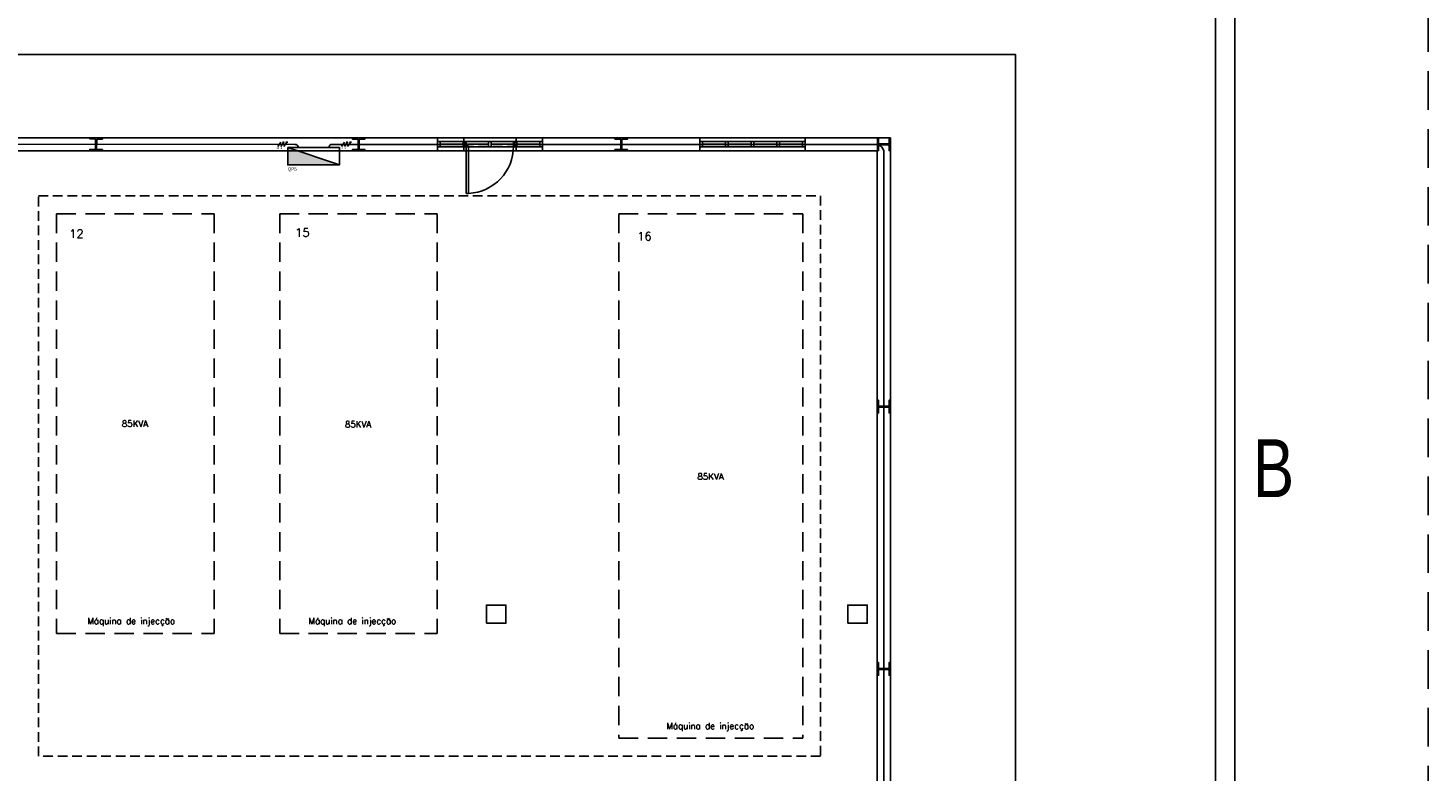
# Model space of a CAD drawing. Header units: millimetres. Extents: x -559 to 10735, y -2326 to 222.
# Tile 20 of 256: x -334 to -262, y 110 to 149. Entities that reach past the tile are written whole.
import ezdxf
from ezdxf.enums import TextEntityAlignment as Align

# ---------------------------------------------------------------- set-up
doc = ezdxf.new("R2010")
doc.units = ezdxf.units.MM
doc.header["$LTSCALE"] = 4
for name, pattern in [('DASHED', [0.75, 0.5, -0.25]), ('HIDDEN', [0.375, 0.25, -0.125]), ('HIDDEN2', [0.1875, 0.125, -0.0625])]:
    doc.linetypes.add(name, pattern=pattern)
for name, color, linetype in [('Caminhos entre Quadros Eletricos', 2, 'Continuous'), ('COMMENT', 4, 'Continuous'), ('Extremos da Area Total', 253, 'Continuous'), ('Identificaçao de Comodos', 251, 'Continuous'), ('Planta Baixa', 251, 'Continuous'), ('Quadros de Alimentaçao', 30, 'Continuous'), ('Separaçao de Cargas', 82, 'Continuous'), ('ZUWAKU', 7, 'Continuous')]:
    doc.layers.add(name, color=color, linetype=linetype)
doc.styles.add('ROMANS8', font='romans8', dxfattribs={"height": 0.2})

# ---------------------------------------------------------------- blocks, each defined once
blk = doc.blocks.new('JIS_border_a4(L)')
at = {"color": 5}
for p, q in [((287, 10), (287, 200)), ((286, 11), (286, 199))]:
    blk.add_line(p, q, dxfattribs=at)
at = {"layer": 'ZUWAKU', "color": 5, "linetype": 'DASHED'}
blk.add_lwpolyline([(0, 0), (297, 0), (297, 210), (0, 210)], close=True, dxfattribs=at)
at = {"layer": 'COMMENT', "width": 0.8}
blk.add_text('B', height=3, dxfattribs=at).set_placement((289, 125.428), align=Align.MIDDLE)
blk = doc.blocks.new('AUW01D3S-flat-27-flat-1')
at = {"color": 9}
for p, q in [((0, 0.125), (-2, 0.125)), ((0, -0.125), (-2, -0.125))]:
    blk.add_line(p, q, dxfattribs=at)
blk = doc.blocks.new('AUD18D1S-flat-57-flat-1')
at = {"color": 9}
for p, q in [((-2, -0.125), (-2, 0.125)), ((0, 0.125), (0, -0.125))]:
    blk.add_line(p, q, dxfattribs=at)
blk = doc.blocks.new('AUD19D1S-flat-57-flat-1')
at = {"color": 9}
for p, q in [((-2, 0), (-2, 0)), ((0, 0), (0, 0))]:
    blk.add_line(p, q, dxfattribs=at)
blk = doc.blocks.new('AUD37D1S-flat-177-flat-1')
at = {"color": 9}
for p, q in [((-0.05, 0.05), (-0.05, -0.05)), ((0, 0.05), (-0.05, 0.05)), ((0, -0.05), (0, 0.05)), ((-0.05, -0.05), (0, -0.05))]:
    blk.add_line(p, q, dxfattribs=at)
at = {"color": 9, "width": 0.5, "flags": 3}
for p in [(-0.05, 0), (-0.05, -0.05)]:
    blk.add_attdef('JAMBPT', p, '', height=0.01, rotation=180, dxfattribs=at)
at = {"color": 9, "oblique": 36.8699, "width": 1.25, "flags": 3}
for p in [(-0.05, 0.05), (-0.05, 0), (-0.05, -0.05)]:
    blk.add_attdef('JAMBPT', p, '', height=0.00632, rotation=243.4349, dxfattribs=at)
blk = doc.blocks.new('AUD37D1S-flat-176-flat-1')
at = {"color": 9}
for p, q in [((0, -0.05), (0, 0.05)), ((0, 0.05), (0.05, 0.05)), ((0.05, 0.05), (0.05, -0.05)), ((0.05, -0.05), (0, -0.05))]:
    blk.add_line(p, q, dxfattribs=at)
at = {"color": 9, "text_generation_flag": 4, "width": 1.25, "flags": 3}
for p in [(0.05, 0.05), (0.05, 0), (0.05, -0.05)]:
    blk.add_attdef('JAMBPT', p, '', height=0.00632, rotation=296.5651, dxfattribs=at)
at = {"color": 9, "text_generation_flag": 4, "width": 0.5, "flags": 3}
for p in [(0.05, 0), (0.05, -0.05)]:
    blk.add_attdef('JAMBPT', p, '', height=0.01, dxfattribs=at)
blk = doc.blocks.new('AUD40D1S-flat-54-flat-1')
at = {"color": 9}
for p, q in [((-1, 0.05), (-1, -0.05)), ((1, 0.05), (-1, 0.05)), ((1, -0.05), (1, 0.05)), ((-1, -0.05), (1, -0.05))]:
    blk.add_line(p, q, dxfattribs=at)
blk = doc.blocks.new('AUD40D1S-flat-53-flat-1')
at = {"color": 9}
for p, q in [((-1, 0.05), (-1, -0.05)), ((1, 0.05), (-1, 0.05)), ((1, -0.05), (1, 0.05)), ((-1, -0.05), (1, -0.05))]:
    blk.add_line(p, q, dxfattribs=at)
blk = doc.blocks.new('AUD37D1S-flat-175-flat-1')
at = {"color": 9}
for p, q in [((-0.05, 0.05), (-0.05, -0.05)), ((0, 0.05), (-0.05, 0.05)), ((0, -0.05), (0, 0.05)), ((-0.05, -0.05), (0, -0.05))]:
    blk.add_line(p, q, dxfattribs=at)
at = {"color": 9, "width": 0.5, "flags": 3}
for p in [(-0.05, 0), (-0.05, -0.05)]:
    blk.add_attdef('JAMBPT', p, '', height=0.01, rotation=180, dxfattribs=at)
at = {"color": 9, "oblique": 36.8699, "width": 1.25, "flags": 3}
for p in [(-0.05, 0.05), (-0.05, 0), (-0.05, -0.05)]:
    blk.add_attdef('JAMBPT', p, '', height=0.00632, rotation=243.4349, dxfattribs=at)
blk = doc.blocks.new('AUD37D1S-flat-174-flat-1')
at = {"color": 9}
for p, q in [((-0.05, 0.05), (-0.05, -0.05)), ((0, 0.05), (-0.05, 0.05)), ((0, -0.05), (0, 0.05)), ((-0.05, -0.05), (0, -0.05))]:
    blk.add_line(p, q, dxfattribs=at)
at = {"color": 9, "width": 0.5, "flags": 3}
for p in [(-0.05, 0), (-0.05, -0.05)]:
    blk.add_attdef('JAMBPT', p, '', height=0.01, rotation=180, dxfattribs=at)
at = {"color": 9, "oblique": 36.8699, "width": 1.25, "flags": 3}
for p in [(-0.05, 0.05), (-0.05, 0), (-0.05, -0.05)]:
    blk.add_attdef('JAMBPT', p, '', height=0.00632, rotation=243.4349, dxfattribs=at)
blk = doc.blocks.new('AUD37D1S-flat-173-flat-1')
at = {"color": 9}
for p, q in [((-0.05, 0.05), (-0.05, -0.05)), ((0, 0.05), (-0.05, 0.05)), ((0, -0.05), (0, 0.05)), ((-0.05, -0.05), (0, -0.05))]:
    blk.add_line(p, q, dxfattribs=at)
at = {"color": 9, "width": 0.5, "flags": 3}
for p in [(-0.05, 0), (-0.05, -0.05)]:
    blk.add_attdef('JAMBPT', p, '', height=0.01, rotation=180, dxfattribs=at)
at = {"color": 9, "oblique": 36.8699, "width": 1.25, "flags": 3}
for p in [(-0.05, 0.05), (-0.05, 0), (-0.05, -0.05)]:
    blk.add_attdef('JAMBPT', p, '', height=0.00632, rotation=243.4349, dxfattribs=at)
blk = doc.blocks.new('AUW01D1S-flat-88-flat-1')
at = {"color": 9}
blk.add_line((0.21875, 0), (-0.21875, 0), dxfattribs=at)
blk = doc.blocks.new('AUW01D1S-flat-87-flat-1')
at = {"color": 9}
blk.add_line((0.21875, 0), (-0.21875, 0), dxfattribs=at)
blk = doc.blocks.new('AUW01D1S-flat-86-flat-1')
at = {"color": 9}
blk.add_line((0.21875, 0), (-0.21875, 0), dxfattribs=at)
blk = doc.blocks.new('AUW01D1S-flat-85-flat-1')
at = {"color": 9}
blk.add_line((0.21875, 0), (-0.21875, 0), dxfattribs=at)
blk = doc.blocks.new('AUW01D3S-flat-25-flat-1')
at = {"color": 9}
for p, q in [((0, 0.125), (-2, 0.125)), ((0, -0.125), (-2, -0.125))]:
    blk.add_line(p, q, dxfattribs=at)
blk = doc.blocks.new('AUD18D1S-flat-55-flat-1')
at = {"color": 9}
for p, q in [((-2, -0.125), (-2, 0.125)), ((0, 0.125), (0, -0.125))]:
    blk.add_line(p, q, dxfattribs=at)
blk = doc.blocks.new('AUD19D1S-flat-55-flat-1')
at = {"color": 9}
for p, q in [((-2, 0), (-2, 0)), ((0, 0), (0, 0))]:
    blk.add_line(p, q, dxfattribs=at)
blk = doc.blocks.new('AUD37D1S-flat-167-flat-1')
at = {"color": 9}
for p, q in [((-0.05, 0.05), (-0.05, -0.05)), ((0, 0.05), (-0.05, 0.05)), ((0, -0.05), (0, 0.05)), ((-0.05, -0.05), (0, -0.05))]:
    blk.add_line(p, q, dxfattribs=at)
at = {"color": 9, "width": 0.5, "flags": 3}
for p in [(-0.05, 0), (-0.05, -0.05)]:
    blk.add_attdef('JAMBPT', p, '', height=0.01, rotation=180, dxfattribs=at)
at = {"color": 9, "oblique": 36.8699, "width": 1.25, "flags": 3}
for p in [(-0.05, 0.05), (-0.05, 0), (-0.05, -0.05)]:
    blk.add_attdef('JAMBPT', p, '', height=0.00632, rotation=243.4349, dxfattribs=at)
blk = doc.blocks.new('AUD37D1S-flat-166-flat-1')
at = {"color": 9}
for p, q in [((0, -0.05), (0, 0.05)), ((0, 0.05), (0.05, 0.05)), ((0.05, 0.05), (0.05, -0.05)), ((0.05, -0.05), (0, -0.05))]:
    blk.add_line(p, q, dxfattribs=at)
at = {"color": 9, "text_generation_flag": 4, "width": 1.25, "flags": 3}
for p in [(0.05, 0.05), (0.05, 0), (0.05, -0.05)]:
    blk.add_attdef('JAMBPT', p, '', height=0.00632, rotation=296.5651, dxfattribs=at)
at = {"color": 9, "text_generation_flag": 4, "width": 0.5, "flags": 3}
for p in [(0.05, 0), (0.05, -0.05)]:
    blk.add_attdef('JAMBPT', p, '', height=0.01, dxfattribs=at)
blk = doc.blocks.new('AUD40D1S-flat-50-flat-1')
at = {"color": 9}
for p, q in [((-1, 0.05), (-1, -0.05)), ((1, 0.05), (-1, 0.05)), ((1, -0.05), (1, 0.05)), ((-1, -0.05), (1, -0.05))]:
    blk.add_line(p, q, dxfattribs=at)
blk = doc.blocks.new('AUD40D1S-flat-49-flat-1')
at = {"color": 9}
for p, q in [((-1, 0.05), (-1, -0.05)), ((1, 0.05), (-1, 0.05)), ((1, -0.05), (1, 0.05)), ((-1, -0.05), (1, -0.05))]:
    blk.add_line(p, q, dxfattribs=at)
blk = doc.blocks.new('AUD37D1S-flat-165-flat-1')
at = {"color": 9}
for p, q in [((-0.05, 0.05), (-0.05, -0.05)), ((0, 0.05), (-0.05, 0.05)), ((0, -0.05), (0, 0.05)), ((-0.05, -0.05), (0, -0.05))]:
    blk.add_line(p, q, dxfattribs=at)
at = {"color": 9, "width": 0.5, "flags": 3}
for p in [(-0.05, 0), (-0.05, -0.05)]:
    blk.add_attdef('JAMBPT', p, '', height=0.01, rotation=180, dxfattribs=at)
at = {"color": 9, "oblique": 36.8699, "width": 1.25, "flags": 3}
for p in [(-0.05, 0.05), (-0.05, 0), (-0.05, -0.05)]:
    blk.add_attdef('JAMBPT', p, '', height=0.00632, rotation=243.4349, dxfattribs=at)
blk = doc.blocks.new('AUD37D1S-flat-164-flat-1')
at = {"color": 9}
for p, q in [((-0.05, 0.05), (-0.05, -0.05)), ((0, 0.05), (-0.05, 0.05)), ((0, -0.05), (0, 0.05)), ((-0.05, -0.05), (0, -0.05))]:
    blk.add_line(p, q, dxfattribs=at)
at = {"color": 9, "width": 0.5, "flags": 3}
for p in [(-0.05, 0), (-0.05, -0.05)]:
    blk.add_attdef('JAMBPT', p, '', height=0.01, rotation=180, dxfattribs=at)
at = {"color": 9, "oblique": 36.8699, "width": 1.25, "flags": 3}
for p in [(-0.05, 0.05), (-0.05, 0), (-0.05, -0.05)]:
    blk.add_attdef('JAMBPT', p, '', height=0.00632, rotation=243.4349, dxfattribs=at)
blk = doc.blocks.new('AUD37D1S-flat-163-flat-1')
at = {"color": 9}
for p, q in [((-0.05, 0.05), (-0.05, -0.05)), ((0, 0.05), (-0.05, 0.05)), ((0, -0.05), (0, 0.05)), ((-0.05, -0.05), (0, -0.05))]:
    blk.add_line(p, q, dxfattribs=at)
at = {"color": 9, "width": 0.5, "flags": 3}
for p in [(-0.05, 0), (-0.05, -0.05)]:
    blk.add_attdef('JAMBPT', p, '', height=0.01, rotation=180, dxfattribs=at)
at = {"color": 9, "oblique": 36.8699, "width": 1.25, "flags": 3}
for p in [(-0.05, 0.05), (-0.05, 0), (-0.05, -0.05)]:
    blk.add_attdef('JAMBPT', p, '', height=0.00632, rotation=243.4349, dxfattribs=at)
blk = doc.blocks.new('AUW01D1S-flat-80-flat-1')
at = {"color": 9}
blk.add_line((0.21875, 0), (-0.21875, 0), dxfattribs=at)
blk = doc.blocks.new('AUW01D1S-flat-79-flat-1')
at = {"color": 9}
blk.add_line((0.21875, 0), (-0.21875, 0), dxfattribs=at)
blk = doc.blocks.new('AUW01D1S-flat-78-flat-1')
at = {"color": 9}
blk.add_line((0.21875, 0), (-0.21875, 0), dxfattribs=at)
blk = doc.blocks.new('AUW01D1S-flat-77-flat-1')
at = {"color": 9}
blk.add_line((0.21875, 0), (-0.21875, 0), dxfattribs=at)
blk = doc.blocks.new('AUD18D1S-flat-21-flat-1')
at = {"color": 9}
for p, q in [((-1, -0.125), (-1, 0.125)), ((0, 0.125), (0, -0.125))]:
    blk.add_line(p, q, dxfattribs=at)
blk = doc.blocks.new('AUD19D1S-flat-21-flat-1')
at = {"color": 9}
for p, q in [((0, 0), (0, 0)), ((-1, 0), (-1, 0))]:
    blk.add_line(p, q, dxfattribs=at)
blk = doc.blocks.new('AUD37D1S-flat-60-flat-1')
at = {"color": 9}
for p, q in [((-0.05, 0.0375), (-0.05, -0.0375)), ((0, 0.0375), (-0.05, 0.0375)), ((0, -0.0375), (0, 0.0375)), ((-0.05, -0.0375), (0, -0.0375))]:
    blk.add_line(p, q, dxfattribs=at)
at = {"color": 9, "width": 0.666667, "flags": 3}
for p in [(-0.05, 0), (-0.05, -0.0375)]:
    blk.add_attdef('JAMBPT', p, '', height=0.0075, rotation=180, dxfattribs=at)
at = {"color": 9, "oblique": 22.61986, "width": 1.083333, "flags": 3}
for p in [(-0.05, 0.0375), (-0.05, 0), (-0.05, -0.0375)]:
    blk.add_attdef('JAMBPT', p, '', height=0.00588, rotation=236.30993, dxfattribs=at)
blk = doc.blocks.new('AUD37D1S-flat-59-flat-1')
at = {"color": 9}
for p, q in [((0, -0.0375), (0, 0.0375)), ((0, 0.0375), (0.05, 0.0375)), ((0.05, 0.0375), (0.05, -0.0375)), ((0.05, -0.0375), (0, -0.0375))]:
    blk.add_line(p, q, dxfattribs=at)
at = {"color": 9, "text_generation_flag": 4, "width": 1.083333, "flags": 3}
for p in [(0.05, 0.0375), (0.05, 0), (0.05, -0.0375)]:
    blk.add_attdef('JAMBPT', p, '', height=0.00588, rotation=303.69007, dxfattribs=at)
at = {"color": 9, "text_generation_flag": 4, "width": 0.666667, "flags": 3}
for p in [(0.05, 0), (0.05, -0.0375)]:
    blk.add_attdef('JAMBPT', p, '', height=0.0075, dxfattribs=at)
blk = doc.blocks.new('AUD41D1S-flat-11-flat-1')
at = {"color": 9}
for p, q in [((-0.5, 0.0375), (-0.5, -0.0375)), ((0.5, -0.0375), (0.5, 0.0375))]:
    blk.add_line(p, q, dxfattribs=at)
blk = doc.blocks.new('AUD29D1S-flat-15-flat-1')
at = {"color": 9}
for p, q in [((-0.45, 0), (-0.406, 0)), ((-0.45, 0), (-0.45, -0.9)), ((-0.406, 0), (-0.406, -0.9)), ((-0.45, -0.9), (-0.406, -0.9))]:
    blk.add_line(p, q, dxfattribs=at)
blk.add_ellipse((-0.45, 0), major_axis=(-0.636, -0.636), ratio=1, start_param=0.834028, end_param=2.356194, dxfattribs=at)

msp = doc.modelspace()

# ---------------------------------------------------------------- hatches: boundary and pattern name
at = {"layer": 'Quadros de Alimentaçao'}
h = msp.add_hatch(color=256, dxfattribs=at)
h.dxf.hatch_style = 1
h.paths.add_polyline_path([(-377, 142.535), (-377.499, 142.535), (-377.499, 141.805), (-374.825, 141.805)])
h.paths.add_polyline_path([(-377.499, 142.702), (-377.499, 142.535), (-377, 142.535)])
h.paths.add_polyline_path([(-363.599, 142.535), (-364.226, 142.535), (-364.226, 141.355), (-359.187, 141.355)])
h.paths.add_polyline_path([(-364.226, 142.702), (-364.226, 142.535), (-363.599, 142.535)])
h.paths.add_polyline_path([(-349.539, 142.535), (-350.038, 142.535), (-350.038, 141.805), (-347.363, 141.805)])
h.paths.add_polyline_path([(-350.038, 142.702), (-350.038, 142.535), (-349.539, 142.535)])
h.paths.add_polyline_path([(-320.253, 142.535), (-320.742, 142.535), (-320.742, 141.801), (-318.067, 141.801)])
h.paths.add_polyline_path([(-320.742, 142.699), (-320.742, 142.535), (-320.253, 142.535)])
h.paths.add_polyline_path([(-469.468, 120.302), (-469.468, 119.396), (-465.507, 119.396)])
h.paths.add_polyline_path([(-473.637, 142.535), (-474.369, 142.535), (-474.369, 141.796), (-470.408, 141.796)])
h.paths.add_polyline_path([(-474.369, 142.702), (-474.369, 142.535), (-473.637, 142.535)])
h.paths.add_polyline_path([(-410.399, 142.702), (-410.399, 142.535), (-409.9, 142.535)])
h.paths.add_polyline_path([(-409.9, 142.535), (-410.399, 142.535), (-410.399, 141.805), (-407.724, 141.805)])
h.paths.add_polyline_path([(-444.772, 142.702), (-444.772, 142.535), (-444.272, 142.535)])
h.paths.add_polyline_path([(-444.272, 142.535), (-444.772, 142.535), (-444.772, 142.13), (-443.065, 142.13)])
h.paths.add_polyline_path([(-495.7, 119.89), (-495.7, 119.396), (-494.353, 119.396)])
h.paths.add_polyline_path([(-494.353, 119.396), (-495.7, 119.396), (-495.7, 119.328), (-494.167, 119.328)])
h.paths.add_polyline_path([(-503.573, 96.584), (-504.409, 94.212), (-503.573, 94.212)])
h.paths.add_polyline_path([(-503.403, 97.067), (-503.573, 96.584), (-503.573, 94.212), (-503.403, 94.212)])

# ---------------------------------------------------------------- linework, layer by layer
at = {"layer": 'Caminhos entre Quadros Eletricos'}
for p, q in [((-320.369, 142.871), (-347.738, 142.874)), ((-321.248, 142.752), (-321.095, 142.99)), ((-321.095, 142.752), (-320.974, 142.942)), ((-320.943, 142.99), (-320.943, 142.99)), ((-320.943, 142.752), (-320.79, 142.99)), ((-320.842, 142.99), (-320.738, 142.99)), ((-318.443, 142.871), (-311.664, 142.87)), ((-317.957, 142.752), (-317.804, 142.99)), ((-317.804, 142.752), (-317.683, 142.942)), ((-317.652, 142.99), (-317.652, 142.99)), ((-317.652, 142.752), (-317.499, 142.99)), ((-317.55, 142.99), (-317.447, 142.99)), ((-308.877, 142.87), (-290.667, 142.868)), ((-290.218, 142.868), (-290.667, 142.868)), ((-289.878, 142.535), (-289.878, 142.24)), ((-289.878, 142.24), (-289.878, 91.4))]:
    msp.add_line(p, q, dxfattribs=at)
at = {"layer": 'Caminhos entre Quadros Eletricos', "linetype": 'HIDDEN2'}
msp.add_line((-308.877, 142.87), (-311.664, 142.87), dxfattribs=at)
at = {"layer": 'Caminhos entre Quadros Eletricos'}
for points in [[(-320.194, 142.699, 0.419009), (-320.369, 142.871, -0.008172)], [(-318.614, 142.699, -0.419009), (-318.439, 142.871, 0.008172)], [(-290.218, 142.868, -0.265546), (-289.878, 142.535, -1.295678)]]:
    msp.add_lwpolyline(points, format="xyb", dxfattribs=at)
for centre in [(-320.958, 142.966), (-317.667, 142.966)]:
    msp.add_circle(centre, 0.0286, dxfattribs=at)
at = {"layer": 'Extremos da Area Total'}
msp.add_lwpolyline([(-537.343, 138.958), (-537.343, 147.519), (-283.054, 147.519), (-283.054, 74.044), (-537.343, 74.044), (-537.343, 137.516)], dxfattribs=at)
at = {"layer": 'Planta Baixa'}
for p, q in [((-464.503, 143.215), (-312.989, 143.215)), ((-299.394, 143.215), (-307.551, 143.215)), ((-289.538, 143.215), (-293.956, 143.215)), ((-289.538, 88.156), (-289.538, 143.215)), ((-464.503, 142.535), (-312.989, 142.535)), ((-299.394, 142.535), (-307.551, 142.535)), ((-290.218, 142.535), (-293.956, 142.535)), ((-290.218, 88.835), (-290.218, 142.535))]:
    msp.add_line(p, q, dxfattribs=at)
at = {"layer": 'Planta Baixa', "linetype": 'HIDDEN'}
for p, q in [((-332.713, 139.276), (-324.556, 139.276)), ((-332.713, 139.276), (-332.713, 117.525)), ((-324.556, 139.276), (-324.556, 117.525)), ((-321.157, 139.276), (-321.157, 117.525)), ((-321.157, 139.276), (-313.001, 139.276)), ((-313.001, 139.276), (-313.001, 117.525)), ((-303.593, 139.276), (-294.077, 139.276)), ((-303.593, 139.276), (-303.593, 112.087)), ((-294.077, 139.276), (-294.077, 112.087)), ((-332.713, 117.525), (-324.556, 117.525)), ((-321.157, 117.525), (-313.001, 117.525)), ((-303.593, 112.087), (-294.077, 112.087))]:
    msp.add_line(p, q, dxfattribs=at)
at = {"layer": 'Planta Baixa'}
for points in [[(-330.333, 143.198), (-330.334, 143.144), (-330.606, 143.146, 0.414214), (-330.633, 143.119), (-330.637, 142.63, 0.414214), (-330.61, 142.602), (-330.338, 142.6), (-330.339, 142.546), (-330.991, 142.551), (-330.991, 142.605), (-330.719, 142.603, 0.414214), (-330.692, 142.63), (-330.687, 143.12, 0.414214), (-330.714, 143.147), (-330.986, 143.149), (-330.986, 143.204)], [(-316.741, 143.201), (-316.741, 143.147), (-317.013, 143.147, 0.414214), (-317.04, 143.119), (-317.04, 142.63, 0.414214), (-317.013, 142.603), (-316.741, 142.603), (-316.741, 142.548), (-317.394, 142.548), (-317.394, 142.603), (-317.122, 142.603, 0.414214), (-317.095, 142.63), (-317.095, 143.119, 0.414214), (-317.122, 143.147), (-317.394, 143.147), (-317.394, 143.201)], [(-303.146, 143.201), (-303.146, 143.147), (-303.418, 143.147, 0.414214), (-303.446, 143.119), (-303.446, 142.63, 0.414214), (-303.418, 142.603), (-303.146, 142.603), (-303.146, 142.548), (-303.799, 142.548), (-303.799, 142.603), (-303.527, 142.603, 0.414214), (-303.5, 142.63), (-303.5, 143.119, 0.414214), (-303.527, 143.147), (-303.799, 143.147), (-303.799, 143.201)], [(-289.552, 142.548), (-289.606, 142.548), (-289.606, 142.82, 0.414214), (-289.633, 142.847), (-290.123, 142.847, 0.414214), (-290.15, 142.82), (-290.15, 142.548), (-290.204, 142.548), (-290.204, 143.201), (-290.15, 143.201), (-290.15, 142.929, 0.414214), (-290.123, 142.902), (-289.633, 142.902, 0.414214), (-289.606, 142.929), (-289.606, 143.201), (-289.552, 143.201)], [(-289.552, 128.954), (-289.606, 128.954), (-289.606, 129.225, 0.414214), (-289.633, 129.253), (-290.123, 129.253, 0.414214), (-290.15, 129.225), (-290.15, 128.954), (-290.204, 128.954), (-290.204, 129.606), (-290.15, 129.606), (-290.15, 129.334, 0.414214), (-290.123, 129.307), (-289.633, 129.307, 0.414214), (-289.606, 129.334), (-289.606, 129.606), (-289.552, 129.606)], [(-289.552, 115.359), (-289.606, 115.359), (-289.606, 115.631, 0.414214), (-289.633, 115.658), (-290.123, 115.658, 0.414214), (-290.15, 115.631), (-290.15, 115.359), (-290.204, 115.359), (-290.204, 116.011), (-290.15, 116.011), (-290.15, 115.739, 0.414214), (-290.123, 115.712), (-289.633, 115.712, 0.414214), (-289.606, 115.739), (-289.606, 116.011), (-289.552, 116.011)]]:
    msp.add_lwpolyline(points, format="xyb", close=True, dxfattribs=at)
for points in [[(-310.457, 118.055), (-309.443, 118.055), (-309.443, 118.992), (-310.457, 118.992)], [(-291.746, 118.055), (-290.732, 118.055), (-290.732, 118.992), (-291.746, 118.992)]]:
    msp.add_lwpolyline(points, close=True, dxfattribs=at)
at = {"layer": 'Quadros de Alimentaçao'}
msp.add_line((-320.742, 142.699), (-318.067, 141.801), dxfattribs=at)
msp.add_lwpolyline([(-320.742, 142.699), (-318.067, 142.699), (-318.067, 141.801), (-320.742, 141.801)], close=True, dxfattribs=at)
at = {"layer": 'Separaçao de Cargas', "linetype": 'HIDDEN2'}
msp.add_lwpolyline([(-293.148, 111.158), (-333.648, 111.158), (-333.648, 140.205), (-293.148, 140.205)], close=True, dxfattribs=at)

# ---------------------------------------------------------------- block references
msp.add_blockref('JIS_border_a4(L)', (-558.698, 0.659))
at = {"layer": 'Planta Baixa', "xscale": 2.718962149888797, "yscale": 2.718962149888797, "zscale": 2.718962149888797}
for name, p in [('AUW01D3S-flat-25-flat-1', (-307.551, 142.875)), ('AUD18D1S-flat-55-flat-1', (-307.551, 142.875)), ('AUD37D1S-flat-166-flat-1', (-312.989, 142.875)), ('AUD40D1S-flat-50-flat-1', (-310.27, 142.875)), ('AUD40D1S-flat-49-flat-1', (-310.27, 142.875)), ('AUD19D1S-flat-55-flat-1', (-307.551, 142.875)), ('AUW01D1S-flat-77-flat-1', (-312.258, 142.875)), ('AUD37D1S-flat-163-flat-1', (-311.528, 142.875)), ('AUD18D1S-flat-21-flat-1', (-308.911, 142.875)), ('AUD37D1S-flat-59-flat-1', (-311.63, 142.875)), ('AUD41D1S-flat-11-flat-1', (-310.27, 142.875)), ('AUD19D1S-flat-21-flat-1', (-308.911, 142.875)), ('AUW01D1S-flat-78-flat-1', (-310.933, 142.875)), ('AUD37D1S-flat-164-flat-1', (-310.202, 142.875)), ('AUW01D1S-flat-79-flat-1', (-309.607, 142.875)), ('AUD37D1S-flat-60-flat-1', (-308.911, 142.875)), ('AUD37D1S-flat-165-flat-1', (-308.877, 142.875)), ('AUW01D1S-flat-80-flat-1', (-308.282, 142.875)), ('AUD37D1S-flat-167-flat-1', (-307.551, 142.875)), ('AUW01D3S-flat-27-flat-1', (-293.956, 142.875)), ('AUD18D1S-flat-57-flat-1', (-293.956, 142.875)), ('AUD37D1S-flat-176-flat-1', (-299.394, 142.875)), ('AUD40D1S-flat-54-flat-1', (-296.675, 142.875)), ('AUD40D1S-flat-53-flat-1', (-296.675, 142.875)), ('AUD19D1S-flat-57-flat-1', (-293.956, 142.875)), ('AUW01D1S-flat-85-flat-1', (-298.664, 142.875)), ('AUD37D1S-flat-173-flat-1', (-297.933, 142.875)), ('AUW01D1S-flat-86-flat-1', (-297.338, 142.875)), ('AUD37D1S-flat-174-flat-1', (-296.607, 142.875)), ('AUW01D1S-flat-87-flat-1', (-296.013, 142.875)), ('AUD37D1S-flat-175-flat-1', (-295.282, 142.875)), ('AUW01D1S-flat-88-flat-1', (-294.687, 142.875)), ('AUD37D1S-flat-177-flat-1', (-293.956, 142.875)), ('AUD29D1S-flat-15-flat-1', (-310.27, 142.773))]:
    msp.add_blockref(name, p, dxfattribs=at)

# ---------------------------------------------------------------- texts
at = {"layer": 'Caminhos entre Quadros Eletricos', "char_height": 0.0946, "attachment_point": 1}
for s, insert in [('12', (-321.327, 142.724)), ('4', (-321.101, 142.725)), ('9', (-317.961, 142.724)), ('3', (-317.81, 142.724))]:
    msp.add_mtext_dynamic_manual_height_columns(s, width=0.24966, gutter_width=0.473, heights=[0], dxfattribs=dict(at, insert=insert))
at = {"layer": 'Identificaçao de Comodos', "style": 'ROMANS8'}
for s, height, p in [('12', 0.435, (-332.054, 138.021)), ('15', 0.435, (-320.359, 138.083)), ('16', 0.435, (-302.64, 137.887)), ('Máquina de injecção', 0.32628, (-331.117, 118.006)), ('Máquina de injecção', 0.32628, (-319.665, 118.006)), ('Máquina de injecção', 0.32628, (-301.133, 112.568))]:
    msp.add_text(s, height=height, dxfattribs=at).set_placement(p)
at = {"layer": 'Quadros de Alimentaçao', "insert": (-320.742, 141.673), "char_height": 0.1697, "attachment_point": 1}
msp.add_mtext_dynamic_manual_height_columns('QP5', width=0.44788, gutter_width=0.849, heights=[0], dxfattribs=at)
at = {"layer": 'Separaçao de Cargas', "style": 'ROMANS8'}
for p in [(-329.33, 128.23), (-317.777, 128.203), (-299.527, 125.493)]:
    msp.add_text('85KVA', height=0.3263, dxfattribs=at).set_placement(p)

doc.saveas('drawing.dxf')
